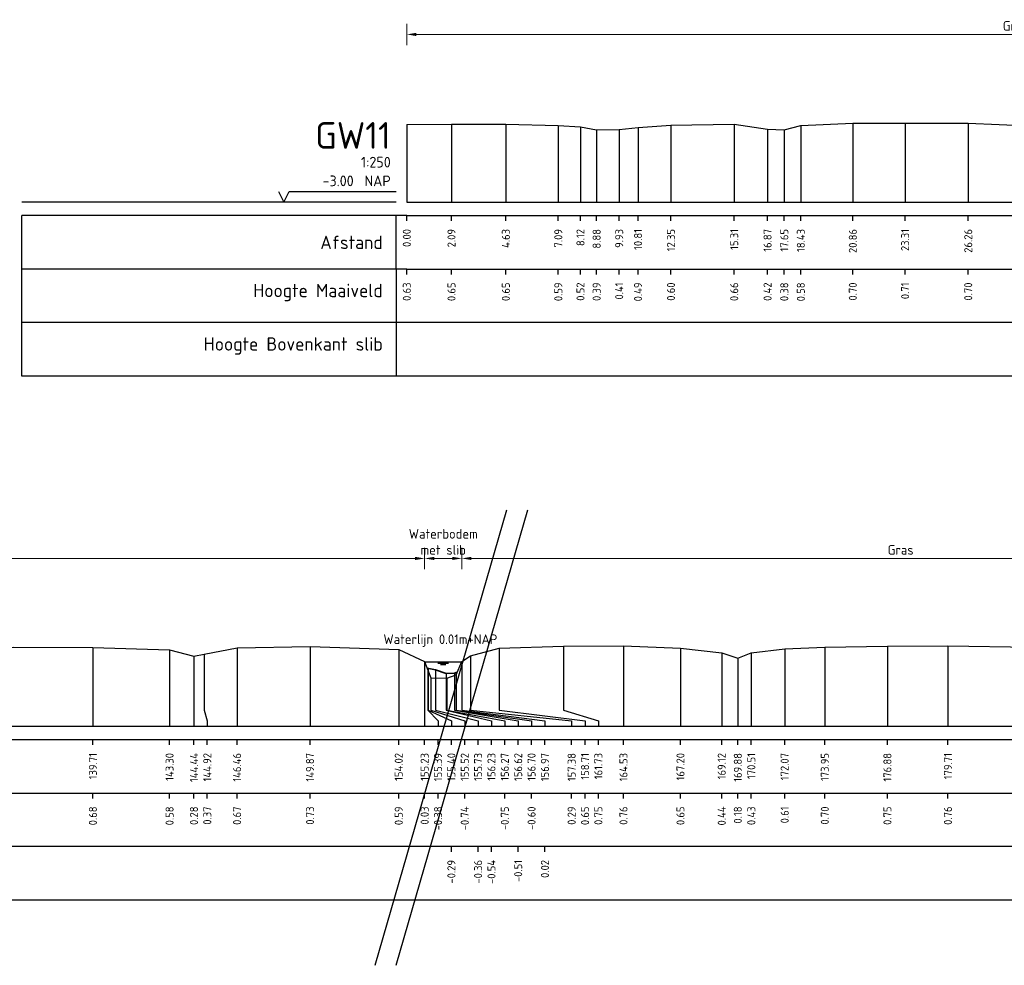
# Model space of a CAD drawing. Header units: metres. Extents: x 132725 to 140175, y 414354 to 417094.
# Tile 24 of 61: x 139832 to 139878, y 416530 to 416574. Entities that reach past the tile are written whole.
import ezdxf
from ezdxf.enums import TextEntityAlignment as Align

# ---------------------------------------------------------------- set-up
doc = ezdxf.new("R2010")
doc.units = ezdxf.units.M
doc.header["$PDMODE"] = 35
doc.header["$PDSIZE"] = 0.075
doc.layers.get('Defpoints').update_dxf_attribs({"true_color": 0x806000})
for name, color, linetype, lineweight in [('B-ME-GW-MAAIVELD-GD', 8, 'GW-MAAIVELD', 25), ('X-ME-AL-PROFIEL_BOVENKANT SLIB-GD', 42, 'Continuous', 35), ('X-XX-AL-DETAIL1-M', 7, 'Continuous', 18), ('X-XX-AL-NAP-T18', 7, 'Continuous', 18), ('X-XX-AL-TEKENBLAD_KADER_AFSNIJMARKERING-G', 7, 'Continuous', 25)]:
    doc.layers.add(name, color=color, linetype=linetype, lineweight=lineweight)
doc.layers.add('X-ME-AL-PROFIEL_WATERLIJN-GD', color=150, linetype='Continuous')
doc.layers.add('X-ME-AL-PROFIELRASTER-S', color=7, linetype='Continuous')
doc.styles.add('NLCS-ISO-ANNOTATIEF-T18', font='NLCS-ISO.ttf', dxfattribs={"height": 1.8})
doc.styles.add('NLCS-ISO-ANNOTATIVE-T18', font='NLCS-ISO.ttf', dxfattribs={"height": 1.8})
doc.linetypes.add('GW-MAAIVELD', pattern='A,12,[40,NLCS.SHX,S=1,R=0,X=0,Y=-0.5],12', length=24)
doc.dimstyles.new('NLCS-ANNOTATIEF-T18-PIJL_L2_H0', dxfattribs={"dimtxt": 2.5, "dimasz": 1.8, "dimexe": 2, "dimexo": 2, "dimgap": 0.7, "dimtad": 1, "dimzin": 0, "dimdsep": 46, "dimtxsty": 'NLCS-ISO-ANNOTATIEF-T18', "dimcen": 0, "dimdle": 2, "dimclrd": 256, "dimclre": 256, "dimclrt": 10, "dimaunit": 2, "dimadec": 0, "dimazin": 0, "dimtfac": 1, "dimtdec": 3, "dimtofl": 0, "dimtmove": 0, "dimatfit": 3, "dimfxl": 2, "dimfxlon": 1, "dimtfillclr": 256, "dimtolj": 1, "dimtzin": 0, "dimlwd": -1, "dimlwe": -1, "dimarcsym": 0})

# ---------------------------------------------------------------- blocks, each defined once
blk = doc.blocks.new('SAL-PROFIELRASTER-SOD')
at = {"color": 0, "linetype": 'ByBlock', "lineweight": -2, "flags": 128}
for points in [[(-24, 2), (-23, 0), (-22, 2), (-2, 2)], [(-2, 0), (-72, 0)], [(-72, -12.5), (-72, -2.5)], [(0, -2.5), (-72, -2.5)], [(-2, -12.5), (-2, -2.5)], [(0, -12.5), (-72, -12.5)]]:
    blk.add_lwpolyline(points, dxfattribs=at)
at = {"color": 0, "linetype": 'ByBlock', "lineweight": -2, "style": 'NLCS-ISO-ANNOTATIVE-T18'}
blk.add_text('NAP', height=2, dxfattribs=at).set_placement((-3, 3), align=Align.RIGHT)
blk.add_text('Afstand', height=2.5, dxfattribs=at).set_placement((-4.5, -7.5), align=Align.MIDDLE_RIGHT)
for tag, height, p in [('PROFIELNR', 5, (-3, 10)), ('SCHAAL', 2, (-3, 6.5)), ('NAP', 2, (-9.94, 3))]:
    blk.add_attdef(tag, text='', height=height, dxfattribs=at).set_placement(p, align=Align.RIGHT)
blk = doc.blocks.new('SAL-PROFIELRASTER_BALK_EIND1-SOD')
at = {"color": 0, "linetype": 'ByBlock', "lineweight": -2, "flags": 128}
for points in [[(0, 0), (1, 0)], [(0, -2.5), (1, -2.5)], [(0, -12.5), (1, -12.5)]]:
    blk.add_lwpolyline(points, dxfattribs=at)
blk = doc.blocks.new('SAL-PROFIELRASTER_BALK-SOD')
at = {"color": 0, "linetype": 'ByBlock', "lineweight": -2}
for p, q in [((-72, -12.5), (-72, -2.5)), ((-2, -2.5), (-2, -12.5)), ((0, -12.5), (-72, -12.5))]:
    blk.add_line(p, q, dxfattribs=at)
at = {"color": 0, "linetype": 'ByBlock', "lineweight": -2, "style": 'NLCS-ISO-ANNOTATIVE-T18'}
for tag, height, p in [('TITEL1', 2.5, (-4.5, -6.5)), ('TITEL2', 1.5, (-4.5, -9.5))]:
    blk.add_attdef(tag, text='', height=height, dxfattribs=at).set_placement(p, align=Align.MIDDLE_RIGHT)
blk = doc.blocks.new('SAL-PROFIELRASTER_BALK_EIND2-SOD')
at = {"color": 0, "linetype": 'ByBlock', "lineweight": -2}
blk.add_line((1, -12.5), (0, -12.5), dxfattribs=at)
blk = doc.blocks.new('SAL-PROFIELRASTER_BALK_DATA-SOD')
at = {"color": 0, "linetype": 'ByBlock', "lineweight": -2}
blk.add_lwpolyline([(0, -3.5), (0, -2.5)], dxfattribs=at)
at = {"color": 0, "linetype": 'ByBlock', "lineweight": -2, "style": 'NLCS-ISO-ANNOTATIVE-T18'}
blk.add_attdef('GETAL', text='', height=1.5, rotation=90, dxfattribs=at).set_placement((0.75, -5), align=Align.RIGHT)
blk = doc.blocks.new('SAL-PROFIELRASTER_AANHAAL-SOD')
at = {"color": 9, "linetype": 'ByBlock', "lineweight": -2, "flags": 128}
blk.add_lwpolyline([(0, 1), (0, 0)], dxfattribs=at)
blk = doc.blocks.new('*D215')
at = {"layer": 'Defpoints', "color": 0, "transparency": 16777216}
for p in [(139850.128, 416573.211), (139907.094, 416568.375), (139850.128, 416565.365)]:
    blk.add_point(p, dxfattribs=at)
at = {"layer": 'X-XX-AL-DETAIL1-M', "transparency": 16777216}
for p, q in [((139850.128, 416572.711), (139850.128, 416573.711)), ((139907.094, 416572.711), (139907.094, 416573.711)), ((139906.644, 416573.211), (139850.578, 416573.211))]:
    blk.add_line(p, q, dxfattribs=at)
for points in [[(139850.578, 416573.286), (139850.578, 416573.136), (139850.128, 416573.211)], [(139906.644, 416573.286), (139906.644, 416573.136), (139907.094, 416573.211)]]:
    blk.add_solid(points, dxfattribs=at)
at = {"layer": 'X-XX-AL-DETAIL1-M', "color": 10, "transparency": 16777216, "insert": (139878.611, 416573.611), "char_height": 0.45, "attachment_point": 5, "style": 'NLCS-ISO-ANNOTATIEF-T18'}
blk.add_mtext('\\A1;Gras', dxfattribs=at)
blk = doc.blocks.new('SAL-PROFIELRASTER_AANHAAL_STAGGER-SOD')
at = {"color": 9, "linetype": 'ByBlock', "lineweight": -2, "flags": 128}
for points in [[(0, 0), (0, -0.25)], [(0, -0.25), (1, -0.75)], [(1, -0.75), (1, -1)]]:
    blk.add_lwpolyline(points, dxfattribs=at)
blk = doc.blocks.new('*D288')
at = {"layer": 'Defpoints', "color": 0, "transparency": 16777216}
for p in [(139802.462, 416548.713), (139802.462, 416543.877), (139850.963, 416543.895)]:
    blk.add_point(p, dxfattribs=at)
at = {"layer": 'X-XX-AL-DETAIL1-M', "transparency": 16777216}
for p, q in [((139802.462, 416548.213), (139802.462, 416549.213)), ((139850.963, 416548.213), (139850.963, 416549.213)), ((139850.513, 416548.713), (139802.912, 416548.713))]:
    blk.add_line(p, q, dxfattribs=at)
for points in [[(139802.912, 416548.788), (139802.912, 416548.638), (139802.462, 416548.713)], [(139850.513, 416548.788), (139850.513, 416548.638), (139850.963, 416548.713)]]:
    blk.add_solid(points, dxfattribs=at)
at = {"layer": 'X-XX-AL-DETAIL1-M', "color": 10, "transparency": 16777216, "insert": (139826.713, 416549.113), "char_height": 0.45, "attachment_point": 5, "style": 'NLCS-ISO-ANNOTATIEF-T18'}
blk.add_mtext('\\A1;Gras', dxfattribs=at)
blk = doc.blocks.new('*D289')
at = {"layer": 'Defpoints', "color": 0, "transparency": 16777216}
for p in [(139850.963, 416548.713), (139850.963, 416543.895), (139852.701, 416543.877)]:
    blk.add_point(p, dxfattribs=at)
at = {"layer": 'X-XX-AL-DETAIL1-M', "transparency": 16777216}
for p, q in [((139850.963, 416548.213), (139850.963, 416549.213)), ((139852.701, 416548.213), (139852.701, 416549.213)), ((139852.251, 416548.713), (139851.413, 416548.713))]:
    blk.add_line(p, q, dxfattribs=at)
for points in [[(139851.413, 416548.788), (139851.413, 416548.638), (139850.963, 416548.713)], [(139852.251, 416548.788), (139852.251, 416548.638), (139852.701, 416548.713)]]:
    blk.add_solid(points, dxfattribs=at)
at = {"layer": 'X-XX-AL-DETAIL1-M', "color": 10, "transparency": 16777216, "insert": (139851.832, 416549.488), "char_height": 0.45, "attachment_point": 5, "style": 'NLCS-ISO-ANNOTATIEF-T18'}
blk.add_mtext('\\A1;Waterbodem\\Pmet slib', dxfattribs=at)
blk = doc.blocks.new('*D293')
at = {"layer": 'Defpoints', "color": 0, "transparency": 16777216}
for p in [(139852.701, 416548.713), (139852.701, 416543.877), (139893.746, 416543.852)]:
    blk.add_point(p, dxfattribs=at)
at = {"layer": 'X-XX-AL-DETAIL1-M', "transparency": 16777216}
for p, q in [((139852.701, 416548.213), (139852.701, 416549.213)), ((139893.746, 416548.213), (139893.746, 416549.213)), ((139893.296, 416548.713), (139853.151, 416548.713))]:
    blk.add_line(p, q, dxfattribs=at)
for points in [[(139853.151, 416548.788), (139853.151, 416548.638), (139852.701, 416548.713)], [(139893.296, 416548.788), (139893.296, 416548.638), (139893.746, 416548.713)]]:
    blk.add_solid(points, dxfattribs=at)
at = {"layer": 'X-XX-AL-DETAIL1-M', "color": 10, "transparency": 16777216, "insert": (139873.223, 416549.113), "char_height": 0.45, "attachment_point": 5, "style": 'NLCS-ISO-ANNOTATIEF-T18'}
blk.add_mtext('\\A1;Gras', dxfattribs=at)

msp = doc.modelspace()

# ---------------------------------------------------------------- linework, layer by layer
at = {"layer": 'B-ME-GW-MAAIVELD-GD', "ltscale": 0.1, "flags": 128}
for points in [[(139850.128, 416568.993), (139852.218, 416569.017), (139854.76, 416569.012), (139857.215, 416568.958), (139858.251, 416568.889), (139859.007, 416568.75), (139860.062, 416568.773), (139860.943, 416568.857), (139862.483, 416568.966), (139865.442, 416569.021), (139867.001, 416568.787), (139867.783, 416568.748), (139868.557, 416568.949), (139870.988, 416569.066), (139873.434, 416569.07), (139876.387, 416569.06), (139879.285, 416568.934), (139879.29, 416568.934), (139880.67, 416568.806), (139881.609, 416568.805), (139882.353, 416568.906), (139883.319, 416568.987), (139885.358, 416569.073), (139887.694, 416569.051), (139891.281, 416568.925), (139893.063, 416568.851), (139893.99, 416568.708), (139894.959, 416568.905), (139897.214, 416568.804), (139900.425, 416568.991), (139901.67, 416568.992), (139901.837, 416568.981), (139902.431, 416568.969), (139904.27, 416568.911), (139904.689, 416568.897), (139905.993, 416568.819), (139906.767, 416568.729), (139907.029, 416568.557), (139907.285, 416567.838), (139907.631, 416567.613), (139908.233, 416567.609), (139908.698, 416567.495), (139908.849, 416568.27), (139909.149, 416568.398), (139910.145, 416568.736), (139911.055, 416568.865), (139912.99, 416569.011), (139915.692, 416569.052), (139917.845, 416569.031), (139920.436, 416569.019), (139922.912, 416568.852), (139923.929, 416568.617), (139924.437, 416568.745), (139926.531, 416568.918), (139929.138, 416569.002), (139932.01, 416568.999), (139934.771, 416568.942), (139936.651, 416568.818), (139936.819, 416568.815), (139937.669, 416568.538), (139938.503, 416568.799), (139940.992, 416568.981), (139943.763, 416569.056), (139945.678, 416568.944), (139946.341, 416568.713), (139947.476, 416569.021), (139950.668, 416569.04), (139953.628, 416569.048), (139954.895, 416568.735), (139955.152, 416568.223), (139955.259, 416568.079), (139955.522, 416567.841), (139956.086, 416567.665), (139956.527, 416567.855), (139956.786, 416568.141), (139956.984, 416568.782), (139957.493, 416568.996), (139959.267, 416569.022), (139961.477, 416568.983), (139962.919, 416568.908), (139964.077, 416568.706), (139964.386, 416568.858), (139965.501, 416569.014), (139967.623, 416569.074), (139970.751, 416568.92), (139971.819, 416568.623), (139972.09, 416568.825), (139972.593, 416568.899), (139974.605, 416569.038), (139977.315, 416569.027), (139980.432, 416568.961), (139982.288, 416568.756), (139982.921, 416568.564), (139983.268, 416568.758), (139986.119, 416569.058), (139989.842, 416569.049), (139993.43, 416568.941), (139994.568, 416568.646), (139995.052, 416568.737), (139996.583, 416569.034), (139999.998, 416569.098), (140004.145, 416568.954), (140005.36, 416568.393), (140005.516, 416567.987), (140005.643, 416567.627), (140006.399, 416567.613), (140006.831, 416567.765), (140007.103, 416568.388), (140007.508, 416568.654), (140008.838, 416569.013), (140011.859, 416569.115), (140014.658, 416569.127), (140017.324, 416569.011), (140019.253, 416568.802), (140020.007, 416568.541), (140020.637, 416568.794), (140022.198, 416568.978), (140024.075, 416569.065), (140027.004, 416569.116), (140029.834, 416569.121), (140033.74, 416569.059), (140035.447, 416568.857), (140036.284, 416568.568), (140036.702, 416568.818), (140038.351, 416569.053), (140040.752, 416569.13), (140047.378, 416568.973), (140047.866, 416568.674), (140048.142, 416568.35), (140048.364, 416567.926), (140048.837, 416567.811), (140049.241, 416567.926), (140049.55, 416568.361), (140049.815, 416568.554), (140050.61, 416568.9), (140051.761, 416569.07), (140053.456, 416569.163), (140055.867, 416569.164), (140058.558, 416569.155), (140060.829, 416569.153), (140063.657, 416569.076), (140065.429, 416568.877), (140066.264, 416568.554), (140067.23, 416568.961), (140068.593, 416569.069), (140071.669, 416569.112), (140074.781, 416569.106), (140078.149, 416569.102), (140081.646, 416569.135), (140084.912, 416569.098), (140087.647, 416569.177), (140090.216, 416569.16), (140091.919, 416569.103), (140093.437, 416569.02), (140095.057, 416568.892), (140096.5, 416568.563), (140096.987, 416568.315), (140097.55, 416567.898), (140098.361, 416567.851), (140099.453, 416567.857), (140100.259, 416567.921), (140101.148, 416568.063), (140101.798, 416568.259), (140102.511, 416568.454), (140103.803, 416568.927), (140105.104, 416569.19), (140106.588, 416569.311)], [(139695.732, 416544.495), (139697.821, 416544.519), (139700.364, 416544.514), (139702.819, 416544.46), (139703.854, 416544.391), (139704.611, 416544.252), (139705.665, 416544.275), (139706.547, 416544.359), (139708.086, 416544.468), (139711.046, 416544.523), (139712.605, 416544.289), (139713.386, 416544.25), (139714.161, 416544.451), (139716.591, 416544.568), (139719.038, 416544.572), (139721.99, 416544.562), (139724.889, 416544.436), (139724.894, 416544.436), (139726.273, 416544.308), (139727.212, 416544.307), (139727.957, 416544.408), (139728.923, 416544.489), (139730.961, 416544.575), (139733.297, 416544.553), (139736.885, 416544.427), (139738.667, 416544.353), (139739.594, 416544.21), (139740.563, 416544.407), (139742.817, 416544.306), (139746.028, 416544.493), (139747.273, 416544.494), (139747.441, 416544.483), (139748.035, 416544.471), (139749.873, 416544.413), (139750.293, 416544.399), (139751.597, 416544.321), (139752.37, 416544.231), (139752.633, 416544.059), (139752.889, 416543.34), (139753.235, 416543.115), (139753.837, 416543.111), (139754.301, 416542.997), (139754.453, 416543.772), (139754.753, 416543.9), (139755.748, 416544.238), (139756.658, 416544.367), (139758.593, 416544.513), (139761.295, 416544.554), (139763.449, 416544.533), (139766.04, 416544.521), (139768.516, 416544.354), (139769.533, 416544.119), (139770.04, 416544.247), (139772.134, 416544.42), (139774.741, 416544.504), (139777.614, 416544.501), (139780.375, 416544.444), (139782.254, 416544.32), (139782.422, 416544.317), (139783.272, 416544.04), (139784.107, 416544.301), (139786.596, 416544.483), (139789.366, 416544.558), (139791.281, 416544.446), (139791.945, 416544.215), (139793.08, 416544.523), (139796.272, 416544.542), (139799.232, 416544.55), (139800.499, 416544.237), (139800.755, 416543.725), (139800.863, 416543.581), (139801.125, 416543.343), (139801.69, 416543.167), (139802.131, 416543.357), (139802.39, 416543.643), (139802.588, 416544.284), (139803.096, 416544.498), (139804.871, 416544.524), (139807.08, 416544.485), (139808.523, 416544.41), (139809.68, 416544.208), (139809.989, 416544.36), (139811.105, 416544.516), (139813.227, 416544.576), (139816.355, 416544.422), (139817.423, 416544.125), (139817.694, 416544.327), (139818.197, 416544.401), (139820.209, 416544.54), (139822.918, 416544.529), (139826.036, 416544.463), (139827.892, 416544.258), (139828.524, 416544.066), (139828.871, 416544.26), (139831.723, 416544.56), (139835.446, 416544.551), (139839.033, 416544.443), (139840.172, 416544.148), (139840.655, 416544.239), (139842.187, 416544.536), (139845.601, 416544.6), (139849.749, 416544.456), (139850.963, 416543.895), (139851.119, 416543.489), (139851.247, 416543.129), (139852.003, 416543.115), (139852.435, 416543.267), (139852.706, 416543.89), (139853.111, 416544.156), (139854.442, 416544.515), (139857.462, 416544.617), (139860.262, 416544.629), (139862.928, 416544.513), (139864.856, 416544.304), (139865.61, 416544.043), (139866.241, 416544.296), (139867.801, 416544.48), (139869.678, 416544.567), (139872.607, 416544.618), (139875.437, 416544.623), (139879.344, 416544.561), (139881.051, 416544.359), (139881.887, 416544.07), (139882.305, 416544.32), (139883.954, 416544.555), (139886.356, 416544.632), (139892.982, 416544.475), (139893.47, 416544.176), (139893.746, 416543.852), (139893.967, 416543.428), (139894.441, 416543.313), (139894.845, 416543.428), (139895.153, 416543.863), (139895.419, 416544.056), (139896.214, 416544.402), (139897.365, 416544.572), (139899.059, 416544.665), (139901.471, 416544.666), (139904.162, 416544.657), (139906.433, 416544.655), (139909.261, 416544.578), (139911.032, 416544.379), (139911.868, 416544.056), (139912.834, 416544.463), (139914.196, 416544.571), (139917.273, 416544.614), (139920.384, 416544.608), (139923.752, 416544.604), (139927.25, 416544.637), (139930.515, 416544.6), (139933.25, 416544.679), (139935.82, 416544.662), (139937.522, 416544.605), (139939.041, 416544.522), (139940.66, 416544.394), (139942.104, 416544.065), (139942.59, 416543.817), (139943.154, 416543.4), (139943.965, 416543.353), (139945.056, 416543.359), (139945.863, 416543.423), (139946.752, 416543.565), (139947.401, 416543.761), (139948.115, 416543.956), (139949.407, 416544.429), (139950.708, 416544.692), (139952.192, 416544.813)]]:
    msp.add_lwpolyline(points, dxfattribs=at)
at = {"layer": 'X-ME-AL-PROFIEL_BOVENKANT SLIB-GD'}
msp.add_lwpolyline([(139851.083, 416543.583), (139851.464, 416543.507), (139851.965, 416543.328), (139852.353, 416543.353), (139852.488, 416543.389)], dxfattribs=at)
at = {"layer": 'X-ME-AL-PROFIEL_WATERLIJN-GD'}
for points in [[(139850.97, 416543.877), (139852.701, 416543.877)], [(139851.585, 416543.816), (139852.085, 416543.816)], [(139851.71, 416543.756), (139851.96, 416543.756)]]:
    msp.add_lwpolyline(points, dxfattribs=at)
at = {"layer": 'X-XX-AL-TEKENBLAD_KADER_AFSNIJMARKERING-G'}
for points in [[(139848.646, 416529.692), (139854.8, 416550.989)], [(139849.628, 416529.692), (139855.782, 416550.989)]]:
    msp.add_lwpolyline(points, dxfattribs=at)

# ---------------------------------------------------------------- block references
at = {"layer": 'X-ME-AL-PROFIELRASTER-S', "xscale": 0.25, "yscale": 0.25, "zscale": 0.25}
for name, p, values in [('SAL-PROFIELRASTER-SOD', (139850.128, 416565.365), {'PROFIELNR': 'GW11', 'SCHAAL': '1:250', 'NAP': '-3.00'}), ('SAL-PROFIELRASTER_BALK_DATA-SOD', (139850.128, 416565.365), {'GETAL': '0.00'}), ('SAL-PROFIELRASTER_BALK_DATA-SOD', (139852.218, 416565.365), {'GETAL': '2.09'}), ('SAL-PROFIELRASTER_BALK_DATA-SOD', (139854.76, 416565.365), {'GETAL': '4.63'}), ('SAL-PROFIELRASTER_BALK_DATA-SOD', (139857.215, 416565.365), {'GETAL': '7.09'}), ('SAL-PROFIELRASTER_BALK_DATA-SOD', (139858.251, 416565.365), {'GETAL': '8.12'}), ('SAL-PROFIELRASTER_BALK_DATA-SOD', (139859.007, 416565.365), {'GETAL': '8.88'}), ('SAL-PROFIELRASTER_BALK_DATA-SOD', (139860.062, 416565.365), {'GETAL': '9.93'}), ('SAL-PROFIELRASTER_BALK_DATA-SOD', (139860.943, 416565.365), {'GETAL': '10.81'}), ('SAL-PROFIELRASTER_BALK_DATA-SOD', (139862.483, 416565.365), {'GETAL': '12.35'}), ('SAL-PROFIELRASTER_BALK_DATA-SOD', (139865.442, 416565.365), {'GETAL': '15.31'}), ('SAL-PROFIELRASTER_BALK_DATA-SOD', (139867.001, 416565.365), {'GETAL': '16.87'}), ('SAL-PROFIELRASTER_BALK_DATA-SOD', (139867.783, 416565.365), {'GETAL': '17.65'}), ('SAL-PROFIELRASTER_BALK_DATA-SOD', (139868.557, 416565.365), {'GETAL': '18.43'}), ('SAL-PROFIELRASTER_BALK_DATA-SOD', (139870.988, 416565.365), {'GETAL': '20.86'}), ('SAL-PROFIELRASTER_BALK_DATA-SOD', (139873.434, 416565.365), {'GETAL': '23.31'}), ('SAL-PROFIELRASTER_BALK_DATA-SOD', (139876.387, 416565.365), {'GETAL': '26.26'}), ('SAL-PROFIELRASTER_BALK-SOD', (139850.128, 416562.865), {'TITEL1': 'Hoogte Maaiveld'}), ('SAL-PROFIELRASTER_BALK_DATA-SOD', (139850.128, 416562.865), {'GETAL': '0.63'}), ('SAL-PROFIELRASTER_BALK_DATA-SOD', (139852.218, 416562.865), {'GETAL': '0.65'}), ('SAL-PROFIELRASTER_BALK_DATA-SOD', (139854.76, 416562.865), {'GETAL': '0.65'}), ('SAL-PROFIELRASTER_BALK_DATA-SOD', (139857.215, 416562.865), {'GETAL': '0.59'}), ('SAL-PROFIELRASTER_BALK_DATA-SOD', (139858.251, 416562.865), {'GETAL': '0.52'}), ('SAL-PROFIELRASTER_BALK_DATA-SOD', (139859.007, 416562.865), {'GETAL': '0.39'}), ('SAL-PROFIELRASTER_BALK_DATA-SOD', (139860.062, 416562.865), {'GETAL': '0.41'}), ('SAL-PROFIELRASTER_BALK_DATA-SOD', (139860.943, 416562.865), {'GETAL': '0.49'}), ('SAL-PROFIELRASTER_BALK_DATA-SOD', (139862.483, 416562.865), {'GETAL': '0.60'}), ('SAL-PROFIELRASTER_BALK_DATA-SOD', (139865.442, 416562.865), {'GETAL': '0.66'}), ('SAL-PROFIELRASTER_BALK_DATA-SOD', (139867.001, 416562.865), {'GETAL': '0.42'}), ('SAL-PROFIELRASTER_BALK_DATA-SOD', (139867.783, 416562.865), {'GETAL': '0.38'}), ('SAL-PROFIELRASTER_BALK_DATA-SOD', (139868.557, 416562.865), {'GETAL': '0.58'}), ('SAL-PROFIELRASTER_BALK_DATA-SOD', (139870.988, 416562.865), {'GETAL': '0.70'}), ('SAL-PROFIELRASTER_BALK_DATA-SOD', (139873.434, 416562.865), {'GETAL': '0.71'}), ('SAL-PROFIELRASTER_BALK_DATA-SOD', (139876.387, 416562.865), {'GETAL': '0.70'}), ('SAL-PROFIELRASTER_BALK-SOD', (139850.128, 416560.365), {'TITEL1': 'Hoogte Bovenkant slib'}), ('SAL-PROFIELRASTER_BALK_DATA-SOD', (139835.446, 416540.867), {'GETAL': '139.71'}), ('SAL-PROFIELRASTER_BALK_DATA-SOD', (139839.033, 416540.867), {'GETAL': '143.30'}), ('SAL-PROFIELRASTER_BALK_DATA-SOD', (139840.172, 416540.867), {'GETAL': '144.44'}), ('SAL-PROFIELRASTER_BALK_DATA-SOD', (139840.797, 416540.867), {'GETAL': '144.92'}), ('SAL-PROFIELRASTER_BALK_DATA-SOD', (139842.187, 416540.867), {'GETAL': '146.46'}), ('SAL-PROFIELRASTER_BALK_DATA-SOD', (139845.601, 416540.867), {'GETAL': '149.87'}), ('SAL-PROFIELRASTER_BALK_DATA-SOD', (139849.749, 416540.867), {'GETAL': '154.02'}), ('SAL-PROFIELRASTER_BALK_DATA-SOD', (139850.963, 416540.867), {'GETAL': '155.23'}), ('SAL-PROFIELRASTER_BALK_DATA-SOD', (139851.588, 416540.867), {'GETAL': '155.39'}), ('SAL-PROFIELRASTER_BALK_DATA-SOD', (139852.213, 416540.867), {'GETAL': '155.40'}), ('SAL-PROFIELRASTER_BALK_DATA-SOD', (139852.838, 416540.867), {'GETAL': '155.52'}), ('SAL-PROFIELRASTER_BALK_DATA-SOD', (139853.463, 416540.867), {'GETAL': '155.73'}), ('SAL-PROFIELRASTER_BALK_DATA-SOD', (139854.088, 416540.867), {'GETAL': '156.23'}), ('SAL-PROFIELRASTER_BALK_DATA-SOD', (139854.713, 416540.867), {'GETAL': '156.27'}), ('SAL-PROFIELRASTER_BALK_DATA-SOD', (139855.338, 416540.867), {'GETAL': '156.62'}), ('SAL-PROFIELRASTER_BALK_DATA-SOD', (139855.963, 416540.867), {'GETAL': '156.70'}), ('SAL-PROFIELRASTER_BALK_DATA-SOD', (139856.588, 416540.867), {'GETAL': '156.97'}), ('SAL-PROFIELRASTER_BALK_DATA-SOD', (139857.838, 416540.867), {'GETAL': '157.38'}), ('SAL-PROFIELRASTER_BALK_DATA-SOD', (139858.463, 416540.867), {'GETAL': '158.71'}), ('SAL-PROFIELRASTER_BALK_DATA-SOD', (139859.088, 416540.867), {'GETAL': '161.73'}), ('SAL-PROFIELRASTER_BALK_DATA-SOD', (139860.262, 416540.867), {'GETAL': '164.53'}), ('SAL-PROFIELRASTER_BALK_DATA-SOD', (139862.928, 416540.867), {'GETAL': '167.20'}), ('SAL-PROFIELRASTER_BALK_DATA-SOD', (139864.856, 416540.867), {'GETAL': '169.12'}), ('SAL-PROFIELRASTER_BALK_DATA-SOD', (139865.61, 416540.867), {'GETAL': '169.88'}), ('SAL-PROFIELRASTER_BALK_DATA-SOD', (139866.241, 416540.867), {'GETAL': '170.51'}), ('SAL-PROFIELRASTER_BALK_DATA-SOD', (139867.801, 416540.867), {'GETAL': '172.07'}), ('SAL-PROFIELRASTER_BALK_DATA-SOD', (139869.678, 416540.867), {'GETAL': '173.95'}), ('SAL-PROFIELRASTER_BALK_DATA-SOD', (139872.607, 416540.867), {'GETAL': '176.88'}), ('SAL-PROFIELRASTER_BALK_DATA-SOD', (139875.437, 416540.867), {'GETAL': '179.71'}), ('SAL-PROFIELRASTER_BALK_DATA-SOD', (139835.446, 416538.367), {'GETAL': '0.68'}), ('SAL-PROFIELRASTER_BALK_DATA-SOD', (139839.033, 416538.367), {'GETAL': '0.58'}), ('SAL-PROFIELRASTER_BALK_DATA-SOD', (139840.172, 416538.367), {'GETAL': '0.28'}), ('SAL-PROFIELRASTER_BALK_DATA-SOD', (139840.797, 416538.367), {'GETAL': '0.37'}), ('SAL-PROFIELRASTER_BALK_DATA-SOD', (139842.187, 416538.367), {'GETAL': '0.67'}), ('SAL-PROFIELRASTER_BALK_DATA-SOD', (139845.601, 416538.367), {'GETAL': '0.73'}), ('SAL-PROFIELRASTER_BALK_DATA-SOD', (139849.749, 416538.367), {'GETAL': '0.59'}), ('SAL-PROFIELRASTER_BALK_DATA-SOD', (139850.963, 416538.367), {'GETAL': '0.03'}), ('SAL-PROFIELRASTER_BALK_DATA-SOD', (139851.588, 416538.367), {'GETAL': '-0.38'}), ('SAL-PROFIELRASTER_BALK_DATA-SOD', (139852.838, 416538.367), {'GETAL': '-0.74'}), ('SAL-PROFIELRASTER_BALK_DATA-SOD', (139854.713, 416538.367), {'GETAL': '-0.75'}), ('SAL-PROFIELRASTER_BALK_DATA-SOD', (139855.963, 416538.367), {'GETAL': '-0.60'}), ('SAL-PROFIELRASTER_BALK_DATA-SOD', (139857.838, 416538.367), {'GETAL': '0.29'}), ('SAL-PROFIELRASTER_BALK_DATA-SOD', (139858.463, 416538.367), {'GETAL': '0.65'}), ('SAL-PROFIELRASTER_BALK_DATA-SOD', (139859.088, 416538.367), {'GETAL': '0.75'}), ('SAL-PROFIELRASTER_BALK_DATA-SOD', (139860.262, 416538.367), {'GETAL': '0.76'}), ('SAL-PROFIELRASTER_BALK_DATA-SOD', (139862.928, 416538.367), {'GETAL': '0.65'}), ('SAL-PROFIELRASTER_BALK_DATA-SOD', (139864.856, 416538.367), {'GETAL': '0.44'}), ('SAL-PROFIELRASTER_BALK_DATA-SOD', (139865.61, 416538.367), {'GETAL': '0.18'}), ('SAL-PROFIELRASTER_BALK_DATA-SOD', (139866.241, 416538.367), {'GETAL': '0.43'}), ('SAL-PROFIELRASTER_BALK_DATA-SOD', (139867.801, 416538.367), {'GETAL': '0.61'}), ('SAL-PROFIELRASTER_BALK_DATA-SOD', (139869.678, 416538.367), {'GETAL': '0.70'}), ('SAL-PROFIELRASTER_BALK_DATA-SOD', (139872.607, 416538.367), {'GETAL': '0.75'}), ('SAL-PROFIELRASTER_BALK_DATA-SOD', (139875.437, 416538.367), {'GETAL': '0.76'}), ('SAL-PROFIELRASTER_BALK_DATA-SOD', (139852.213, 416535.867), {'GETAL': '-0.29'}), ('SAL-PROFIELRASTER_BALK_DATA-SOD', (139853.463, 416535.867), {'GETAL': '-0.36'}), ('SAL-PROFIELRASTER_BALK_DATA-SOD', (139854.088, 416535.867), {'GETAL': '-0.54'}), ('SAL-PROFIELRASTER_BALK_DATA-SOD', (139855.338, 416535.867), {'GETAL': '-0.51'}), ('SAL-PROFIELRASTER_BALK_DATA-SOD', (139856.588, 416535.867), {'GETAL': '0.02'})]:
    msp.add_blockref(name, p, dxfattribs=at).add_auto_attribs(values)
at = {"layer": 'X-ME-AL-PROFIELRASTER-S'}
for p, yscale in [((139873.434, 416565.365), 3.705), ((139850.128, 416565.365), 3.628), ((139852.218, 416565.365), 3.652), ((139854.76, 416565.365), 3.647), ((139857.215, 416565.365), 3.593), ((139858.251, 416565.365), 3.524), ((139859.007, 416565.365), 3.385), ((139860.062, 416565.365), 3.408), ((139860.943, 416565.365), 3.492), ((139862.483, 416565.365), 3.601), ((139865.442, 416565.365), 3.656), ((139867.001, 416565.365), 3.422), ((139867.783, 416565.365), 3.383), ((139868.557, 416565.365), 3.584), ((139870.988, 416565.365), 3.701), ((139876.387, 416565.365), 3.695), ((139835.446, 416540.867), 3.684), ((139839.033, 416540.867), 3.576), ((139840.655, 416541.867), 2.372), ((139842.187, 416540.867), 3.669), ((139845.601, 416540.867), 3.733), ((139849.749, 416540.867), 3.589), ((139854.442, 416541.867), 2.648), ((139857.462, 416541.867), 2.75), ((139860.262, 416540.867), 3.762), ((139862.928, 416540.867), 3.646), ((139864.856, 416540.867), 3.437), ((139866.241, 416540.867), 3.429), ((139867.801, 416540.867), 3.613), ((139869.678, 416540.867), 3.7), ((139872.607, 416540.867), 3.751), ((139875.437, 416540.867), 3.756), ((139840.172, 416540.867), 3.281), ((139850.963, 416540.867), 3.028), ((139852.706, 416541.867), 2.023), ((139853.111, 416541.867), 2.289), ((139865.61, 416540.867), 3.176), ((139851.119, 416541.867), 1.622), ((139851.128, 416541.867), 1.707), ((139851.464, 416541.867), 1.64), ((139851.965, 416541.867), 1.461), ((139852.353, 416541.867), 1.486), ((139851.247, 416541.867), 1.262), ((139852.003, 416541.867), 1.248), ((139852.435, 416541.867), 1.4)]:
    msp.add_blockref('SAL-PROFIELRASTER_AANHAAL-SOD', p, dxfattribs=dict(at, yscale=yscale))
at = {"layer": 'X-ME-AL-PROFIELRASTER-S', "xscale": 257.0852728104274, "yscale": 0.25, "zscale": 257.0852728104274}
for name, p in [('SAL-PROFIELRASTER_BALK_EIND1-SOD', (139850.128, 416565.365)), ('SAL-PROFIELRASTER_BALK_EIND2-SOD', (139850.128, 416562.865)), ('SAL-PROFIELRASTER_BALK_EIND2-SOD', (139850.128, 416560.365)), ('SAL-PROFIELRASTER_BALK_EIND1-SOD', (139695.732, 416540.867)), ('SAL-PROFIELRASTER_BALK_EIND2-SOD', (139695.732, 416538.367)), ('SAL-PROFIELRASTER_BALK_EIND2-SOD', (139695.732, 416535.867))]:
    msp.add_blockref(name, p, dxfattribs=at)
at = {"layer": 'X-ME-AL-PROFIELRASTER-S'}
for p, xscale, zscale in [((139840.655, 416541.867), 0.141435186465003, 0.141435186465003), ((139851.119, 416541.867), 0.468997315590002, 0.468997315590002), ((139851.128, 416541.867), 1.085146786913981, 1.085146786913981), ((139851.247, 416541.867), 1.591208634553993, 1.591208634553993), ((139851.464, 416541.867), 1.999656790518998, 1.999656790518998), ((139851.965, 416541.867), 2.123741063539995, 2.123741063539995), ((139852.003, 416541.867), 2.710411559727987, 2.710411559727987), ((139852.353, 416541.867), 2.985190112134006, 2.985190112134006), ((139852.435, 416541.867), 3.528372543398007, 3.528372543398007), ((139852.706, 416541.867), 3.881902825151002, 3.881902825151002), ((139853.111, 416541.867), 4.726873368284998, 4.726873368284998), ((139854.442, 416541.867), 4.021667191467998, 4.021667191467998), ((139857.462, 416541.867), 1.625820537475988, 1.625820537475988)]:
    msp.add_blockref('SAL-PROFIELRASTER_AANHAAL_STAGGER-SOD', p, dxfattribs=dict(at, xscale=xscale, zscale=zscale))

# ---------------------------------------------------------------- texts
at = {"layer": 'X-XX-AL-NAP-T18', "color": 10, "insert": (139849.035, 416544.576), "char_height": 0.45, "width": 15.43377, "attachment_point": 7, "style": 'NLCS-ISO-ANNOTATIEF-T18'}
msp.add_mtext('Waterlijn 0.01m+NAP', dxfattribs=at)

# ---------------------------------------------------------------- dimensions: what is measured, and where the dimension line sits
at = {"layer": 'X-XX-AL-DETAIL1-M'}
for base, p1, p2, text, picture, middle in [((139850.128, 416573.211), (139907.094, 416568.375), (139850.128, 416565.365), 'Gras', '*D215', (139878.611, 416573.211)), ((139850.963, 416548.713), (139852.701, 416543.877), (139850.963, 416543.895), 'Waterbodem\\Pmet slib', '*D289', (139851.832, 416548.713)), ((139802.462, 416548.713), (139850.963, 416543.895), (139802.462, 416543.877), 'Gras', '*D288', (139826.713, 416548.713)), ((139852.701, 416548.713), (139893.746, 416543.852), (139852.701, 416543.877), 'Gras', '*D293', (139873.223, 416548.713))]:
    dim = msp.add_linear_dim(base=base, p1=p1, p2=p2, text=text, dimstyle='NLCS-ANNOTATIEF-T18-PIJL_L2_H0', dxfattribs=at)
    dim.commit()
    dim.dimension.update_dxf_attribs({"geometry": picture, "text_midpoint": middle, "dimtype": 160})

doc.saveas('drawing.dxf')
